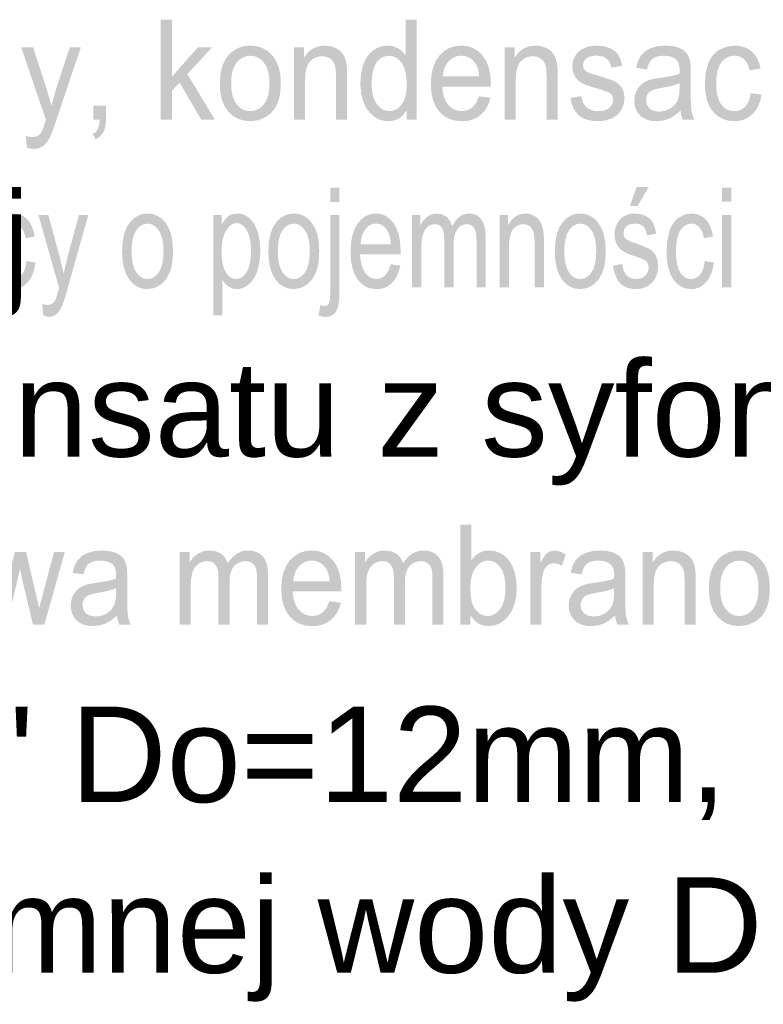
# Model space of a CAD drawing. Header units: millimetres. Extents: x -2603 to 1446, y -6775 to 6616.
# Tile 50 of 75: x -314 to -125, y -5914 to -5663. Entities that reach past the tile are written whole.
import ezdxf

# ---------------------------------------------------------------- set-up
doc = ezdxf.new("R2010")
doc.units = ezdxf.units.MM
doc.layers.get('0').update_dxf_attribs({"color": 252})

msp = doc.modelspace()

# ---------------------------------------------------------------- hatches: boundary and pattern name
h = msp.add_hatch(color=7)
h.dxf.hatch_style = 2
h.paths.add_polyline_path([(-278.41, -5688.47), (-278.41, -5662.94), (-275.59, -5662.94), (-275.59, -5677.5), (-268.91, -5669.97), (-265.27, -5669.97), (-271.63, -5676.84), (-264.62, -5688.47), (-268.1, -5688.47), (-273.6, -5679.01), (-275.59, -5681.13), (-275.59, -5688.47)])
h = msp.add_hatch(color=7)
h.paths.add_polyline_path([(-215.66, -5688.47), (-215.66, -5686.13), (-216.54, -5687.34), (-217.61, -5688.2), (-218.87, -5688.71), (-220.31, -5688.88), (-221.29, -5688.81), (-222.22, -5688.58), (-223.11, -5688.2), (-223.97, -5687.67), (-224.76, -5687), (-225.45, -5686.21), (-226.05, -5685.3), (-226.56, -5684.26), (-227.24, -5681.91), (-227.47, -5679.24), (-227.26, -5676.6), (-226.64, -5674.21), (-226.17, -5673.15), (-225.6, -5672.23), (-224.93, -5671.43), (-224.15, -5670.76), (-223.3, -5670.23), (-222.39, -5669.86), (-221.44, -5669.63), (-220.44, -5669.56), (-219.02, -5669.73), (-217.76, -5670.26), (-216.69, -5671.07), (-215.85, -5672.1), (-215.85, -5662.94), (-213.04, -5662.94), (-213.04, -5688.47)])
h.paths.add_polyline_path([(-224.57, -5679.24), (-224.49, -5680.9), (-224.24, -5682.34), (-223.82, -5683.56), (-223.23, -5684.55), (-222.52, -5685.32), (-221.76, -5685.87), (-220.93, -5686.2), (-220.04, -5686.31), (-219.16, -5686.2), (-218.34, -5685.89), (-217.59, -5685.36), (-216.91, -5684.63), (-216.34, -5683.68), (-215.94, -5682.5), (-215.69, -5681.11), (-215.61, -5679.5), (-215.69, -5677.73), (-215.94, -5676.21), (-216.35, -5674.94), (-216.93, -5673.93), (-217.63, -5673.15), (-218.4, -5672.6), (-219.25, -5672.26), (-220.17, -5672.15), (-221.07, -5672.26), (-221.9, -5672.58), (-222.64, -5673.11), (-223.31, -5673.86), (-223.86, -5674.84), (-224.26, -5676.06), (-224.49, -5677.52)])
h = msp.add_hatch(color=7)
h.dxf.hatch_style = 2
h.paths.add_polyline_path([(-312.6, -5695.59), (-312.91, -5692.65), (-312.05, -5692.85), (-311.3, -5692.92), (-310.46, -5692.83), (-309.8, -5692.57), (-309.28, -5692.16), (-308.87, -5691.6), (-308.72, -5691.28), (-308.52, -5690.78), (-308.29, -5690.11), (-308.01, -5689.27), (-307.76, -5688.5), (-314.08, -5669.97), (-311.03, -5669.97), (-307.57, -5680.68), (-306.36, -5684.97), (-305.2, -5680.75), (-301.65, -5669.97), (-298.83, -5669.97), (-305.16, -5688.78), (-305.64, -5690.18), (-306.06, -5691.35), (-306.43, -5692.28), (-306.74, -5692.97), (-307.55, -5694.31), (-308.47, -5695.24), (-309.53, -5695.79), (-310.78, -5695.97), (-311.64, -5695.87)])
h = msp.add_hatch(color=7)
h.paths.add_polyline_path([(-263.35, -5679.22), (-263.19, -5676.82), (-262.71, -5674.75), (-261.91, -5673.02), (-260.79, -5671.61), (-259.65, -5670.71), (-258.4, -5670.07), (-257.04, -5669.68), (-255.55, -5669.56), (-253.92, -5669.71), (-252.44, -5670.18), (-251.11, -5670.96), (-249.94, -5672.06), (-248.99, -5673.43), (-248.31, -5675.03), (-247.9, -5676.88), (-247.77, -5678.96), (-247.83, -5680.65), (-248.01, -5682.15), (-248.31, -5683.46), (-248.73, -5684.57), (-249.27, -5685.54), (-249.91, -5686.39), (-250.67, -5687.13), (-251.54, -5687.75), (-253.46, -5688.6), (-255.55, -5688.88), (-257.22, -5688.73), (-258.71, -5688.26), (-260.04, -5687.48), (-261.2, -5686.4), (-262.14, -5685.01), (-262.82, -5683.36), (-263.22, -5681.43)])
h.paths.add_polyline_path([(-260.45, -5679.22), (-260.37, -5680.89), (-260.11, -5682.33), (-259.67, -5683.55), (-259.06, -5684.54), (-258.32, -5685.31), (-257.49, -5685.87), (-256.57, -5686.2), (-255.55, -5686.31), (-254.55, -5686.2), (-253.63, -5685.86), (-252.8, -5685.31), (-252.06, -5684.53), (-251.45, -5683.53), (-251.01, -5682.29), (-250.75, -5680.82), (-250.67, -5679.12), (-250.75, -5677.5), (-251.02, -5676.1), (-251.46, -5674.91), (-252.07, -5673.92), (-252.81, -5673.15), (-253.64, -5672.6), (-254.56, -5672.26), (-255.55, -5672.15), (-256.57, -5672.26), (-257.49, -5672.59), (-258.32, -5673.14), (-259.06, -5673.91), (-259.67, -5674.9), (-260.11, -5676.12), (-260.37, -5677.56)])
h = msp.add_hatch(color=7)
h.dxf.hatch_style = 2
h.paths.add_polyline_path([(-244.38, -5688.47), (-244.38, -5669.97), (-241.84, -5669.97), (-241.84, -5672.61), (-240.82, -5671.27), (-239.6, -5670.32), (-238.18, -5669.75), (-236.55, -5669.56), (-235.1, -5669.71), (-233.78, -5670.16), (-232.68, -5670.85), (-231.89, -5671.73), (-231.36, -5672.8), (-231.02, -5674.05), (-230.95, -5674.57), (-230.9, -5675.25), (-230.87, -5676.09), (-230.86, -5677.1), (-230.86, -5688.47), (-233.68, -5688.47), (-233.68, -5677.22), (-233.76, -5675.55), (-234.01, -5674.36), (-234.47, -5673.5), (-235.18, -5672.84), (-236.09, -5672.42), (-237.14, -5672.27), (-238.01, -5672.35), (-238.82, -5672.59), (-239.57, -5672.99), (-240.25, -5673.54), (-240.83, -5674.32), (-241.23, -5675.38), (-241.48, -5676.73), (-241.56, -5678.37), (-241.56, -5688.47)])
h = msp.add_hatch(color=7)
h.paths.add_polyline_path([(-197.13, -5682.51), (-194.22, -5682.91), (-194.64, -5684.25), (-195.2, -5685.43), (-195.92, -5686.46), (-196.77, -5687.32), (-197.77, -5688), (-198.9, -5688.49), (-200.15, -5688.79), (-201.54, -5688.88), (-203.27, -5688.73), (-204.81, -5688.26), (-206.17, -5687.48), (-207.33, -5686.39), (-208.26, -5685.01), (-208.93, -5683.38), (-209.33, -5681.51), (-209.47, -5679.38), (-209.33, -5677.17), (-208.92, -5675.23), (-208.25, -5673.55), (-207.3, -5672.14), (-206.14, -5671.01), (-204.82, -5670.2), (-203.34, -5669.72), (-201.69, -5669.56), (-200.1, -5669.71), (-198.66, -5670.19), (-197.38, -5670.98), (-196.24, -5672.08), (-195.32, -5673.47), (-194.66, -5675.12), (-194.26, -5677.03), (-194.13, -5679.19), (-194.14, -5680.02), (-206.55, -5680.02), (-206.4, -5681.46), (-206.09, -5682.71), (-205.62, -5683.79), (-205, -5684.69), (-204.26, -5685.4), (-203.44, -5685.9), (-202.52, -5686.21), (-201.52, -5686.31), (-200.09, -5686.08), (-198.88, -5685.4), (-197.89, -5684.23)])
h.paths.add_polyline_path([(-206.4, -5677.44), (-197.1, -5677.44), (-197.24, -5676.35), (-197.46, -5675.4), (-197.78, -5674.6), (-198.17, -5673.95), (-198.89, -5673.15), (-199.72, -5672.59), (-200.64, -5672.25), (-201.66, -5672.13), (-202.6, -5672.22), (-203.45, -5672.49), (-204.23, -5672.95), (-204.93, -5673.58), (-205.52, -5674.36), (-205.96, -5675.27), (-206.25, -5676.29)])
h = msp.add_hatch(color=7)
h.dxf.hatch_style = 2
h.paths.add_polyline_path([(-190.6, -5688.47), (-190.6, -5669.97), (-188.06, -5669.97), (-188.06, -5672.61), (-187.04, -5671.27), (-185.82, -5670.32), (-184.4, -5669.75), (-182.77, -5669.56), (-181.32, -5669.71), (-180, -5670.16), (-178.9, -5670.85), (-178.11, -5671.73), (-177.58, -5672.8), (-177.24, -5674.05), (-177.17, -5674.57), (-177.12, -5675.25), (-177.09, -5676.09), (-177.08, -5677.1), (-177.08, -5688.47), (-179.9, -5688.47), (-179.9, -5677.22), (-179.98, -5675.55), (-180.23, -5674.36), (-180.69, -5673.5), (-181.4, -5672.84), (-182.31, -5672.42), (-183.36, -5672.27), (-184.23, -5672.35), (-185.04, -5672.59), (-185.79, -5672.99), (-186.47, -5673.54), (-187.05, -5674.32), (-187.45, -5675.38), (-187.7, -5676.73), (-187.78, -5678.37), (-187.78, -5688.47)])
h = msp.add_hatch(color=7)
h.dxf.hatch_style = 2
h.paths.add_polyline_path([(-173.8, -5682.94), (-171.01, -5682.46), (-170.84, -5683.34), (-170.57, -5684.11), (-170.19, -5684.76), (-169.7, -5685.32), (-169.12, -5685.75), (-168.42, -5686.06), (-167.62, -5686.25), (-166.7, -5686.31), (-165.8, -5686.25), (-165.01, -5686.09), (-164.36, -5685.81), (-163.82, -5685.43), (-163.12, -5684.47), (-162.88, -5683.36), (-163.09, -5682.42), (-163.71, -5681.69), (-164.11, -5681.47), (-164.72, -5681.22), (-165.55, -5680.94), (-166.59, -5680.63), (-168.02, -5680.21), (-169.22, -5679.82), (-170.18, -5679.46), (-170.9, -5679.12), (-171.95, -5678.37), (-172.72, -5677.36), (-173.18, -5676.18), (-173.33, -5674.88), (-173.21, -5673.7), (-172.82, -5672.6), (-172.22, -5671.63), (-171.44, -5670.85), (-170.66, -5670.35), (-169.64, -5669.93), (-168.47, -5669.65), (-167.2, -5669.56), (-165.37, -5669.71), (-163.77, -5670.18), (-162.48, -5670.92), (-161.58, -5671.89), (-160.99, -5673.14), (-160.61, -5674.75), (-163.37, -5675.17), (-163.73, -5673.9), (-164.46, -5672.94), (-165.54, -5672.33), (-167, -5672.13), (-167.91, -5672.18), (-168.67, -5672.31), (-169.29, -5672.54), (-169.78, -5672.85), (-170.4, -5673.62), (-170.6, -5674.52), (-170.52, -5675.1), (-170.26, -5675.62), (-169.82, -5676.08), (-169.18, -5676.45), (-168.87, -5676.57), (-168.35, -5676.74), (-167.62, -5676.97), (-166.69, -5677.25), (-165.3, -5677.68), (-164.15, -5678.06), (-163.22, -5678.4), (-162.51, -5678.7), (-161.46, -5679.4), (-160.66, -5680.35), (-160.15, -5681.56), (-159.98, -5683.03), (-160.19, -5684.56), (-160.81, -5685.99), (-161.81, -5687.21), (-163.18, -5688.13), (-164.83, -5688.69), (-166.69, -5688.88), (-168.22, -5688.79), (-169.55, -5688.51), (-170.69, -5688.04), (-171.64, -5687.39), (-172.41, -5686.55), (-173.03, -5685.53), (-173.49, -5684.33)])
h = msp.add_hatch(color=7)
h.paths.add_polyline_path([(-145.7, -5686.19), (-147.23, -5687.45), (-148.71, -5688.28), (-150.22, -5688.73), (-151.82, -5688.88), (-153.11, -5688.79), (-154.25, -5688.51), (-155.22, -5688.05), (-156.04, -5687.4), (-156.68, -5686.6), (-157.14, -5685.7), (-157.42, -5684.7), (-157.51, -5683.59), (-157.37, -5682.29), (-156.95, -5681.11), (-156.31, -5680.1), (-155.49, -5679.31), (-154.54, -5678.71), (-153.47, -5678.28), (-152.43, -5678.04), (-150.96, -5677.81), (-149.36, -5677.57), (-147.99, -5677.31), (-146.85, -5677.03), (-145.93, -5676.73), (-145.92, -5676.21), (-145.91, -5675.91), (-145.96, -5675.03), (-146.11, -5674.28), (-146.36, -5673.68), (-146.71, -5673.21), (-147.32, -5672.75), (-148.06, -5672.42), (-148.93, -5672.22), (-149.93, -5672.15), (-150.86, -5672.2), (-151.66, -5672.35), (-152.33, -5672.59), (-152.87, -5672.93), (-153.31, -5673.39), (-153.69, -5674), (-154.01, -5674.76), (-154.27, -5675.67), (-157.03, -5675.25), (-156.53, -5673.47), (-155.79, -5672.07), (-154.73, -5671), (-153.29, -5670.21), (-151.54, -5669.72), (-149.52, -5669.56), (-147.59, -5669.7), (-146.06, -5670.11), (-144.9, -5670.74), (-144.09, -5671.52), (-143.56, -5672.47), (-143.22, -5673.65), (-143.16, -5674.13), (-143.12, -5674.77), (-143.09, -5675.58), (-143.08, -5676.54), (-143.08, -5680.72), (-143.07, -5682.7), (-143.04, -5684.28), (-142.98, -5685.47), (-142.9, -5686.25), (-142.63, -5687.38), (-142.18, -5688.47), (-145.13, -5688.47), (-145.49, -5687.41)])
h.paths.add_polyline_path([(-145.93, -5679.19), (-146.79, -5679.52), (-147.85, -5679.83), (-149.1, -5680.11), (-150.54, -5680.37), (-152.02, -5680.67), (-153, -5681), (-153.64, -5681.43), (-154.11, -5682.01), (-154.4, -5682.72), (-154.5, -5683.5), (-154.29, -5684.65), (-153.65, -5685.6), (-152.6, -5686.22), (-151.15, -5686.43), (-149.61, -5686.23), (-148.25, -5685.64), (-147.15, -5684.7), (-146.38, -5683.47), (-146.04, -5682.16), (-145.93, -5680.33)])
h = msp.add_hatch(color=7)
h.dxf.hatch_style = 2
h.paths.add_polyline_path([(-127.77, -5681.69), (-125, -5682.09), (-125.31, -5683.6), (-125.8, -5684.93), (-126.47, -5686.09), (-127.32, -5687.08), (-128.31, -5687.87), (-129.41, -5688.43), (-130.61, -5688.77), (-131.92, -5688.88), (-133.54, -5688.73), (-135, -5688.26), (-136.29, -5687.49), (-137.41, -5686.4), (-138.32, -5685.03), (-138.97, -5683.39), (-139.36, -5681.47), (-139.49, -5679.29), (-139.26, -5676.49), (-138.6, -5674.05), (-138.09, -5673), (-137.47, -5672.08), (-136.73, -5671.31), (-135.88, -5670.68), (-133.97, -5669.84), (-131.9, -5669.56), (-130.61, -5669.65), (-129.44, -5669.94), (-128.39, -5670.41), (-127.47, -5671.08), (-126.69, -5671.92), (-126.06, -5672.93), (-125.58, -5674.09), (-125.26, -5675.41), (-128, -5675.88), (-128.55, -5674.25), (-129.39, -5673.07), (-130.49, -5672.37), (-131.79, -5672.13), (-132.81, -5672.24), (-133.73, -5672.56), (-134.54, -5673.09), (-135.26, -5673.83), (-135.84, -5674.81), (-136.26, -5676.02), (-136.51, -5677.49), (-136.59, -5679.2), (-136.51, -5680.94), (-136.27, -5682.42), (-135.87, -5683.65), (-135.3, -5684.62), (-134.61, -5685.36), (-133.82, -5685.89), (-132.94, -5686.2), (-131.95, -5686.31), (-131.15, -5686.24), (-130.43, -5686.03), (-129.77, -5685.67), (-129.18, -5685.18), (-128.68, -5684.53), (-128.27, -5683.74), (-127.97, -5682.79)])
h = msp.add_hatch(color=7)
h.dxf.hatch_style = 2
h.paths.add_polyline_path([(-295.62, -5688.47), (-295.62, -5684.9), (-292.41, -5684.9), (-292.41, -5688.47), (-292.56, -5690.24), (-293.04, -5691.64), (-293.85, -5692.71), (-295.02, -5693.51), (-295.81, -5692.17), (-295.03, -5691.63), (-294.49, -5690.89), (-294.16, -5689.86), (-294.02, -5688.47)])
h = msp.add_hatch(color=7)
h.paths.add_polyline_path([(-235.15, -5709.47), (-235.15, -5705.83), (-232.8, -5705.83), (-232.8, -5709.47)])
h.paths.add_polyline_path([(-238.13, -5738.52), (-237.69, -5735.86), (-237.06, -5736.04), (-236.58, -5736.11), (-235.95, -5735.95), (-235.5, -5735.47), (-235.35, -5735.03), (-235.24, -5734.36), (-235.17, -5733.44), (-235.15, -5732.29), (-235.15, -5712.86), (-232.8, -5712.86), (-232.8, -5732.36), (-232.84, -5733.94), (-232.97, -5735.26), (-233.18, -5736.32), (-233.47, -5737.12), (-233.96, -5737.88), (-234.6, -5738.42), (-235.38, -5738.75), (-236.29, -5738.86), (-237.23, -5738.77)])
h = msp.add_hatch(color=7)
h.paths.add_polyline_path([(-162.92, -5725.83), (-160.59, -5725.35), (-160.22, -5726.99), (-159.51, -5728.2), (-159.01, -5728.64), (-158.43, -5728.95), (-157.76, -5729.13), (-157, -5729.2), (-155.59, -5728.98), (-154.6, -5728.32), (-154.01, -5727.36), (-153.82, -5726.25), (-153.99, -5725.3), (-154.51, -5724.58), (-154.84, -5724.36), (-155.35, -5724.11), (-156.04, -5723.83), (-156.91, -5723.52), (-158.1, -5723.1), (-159.1, -5722.71), (-159.9, -5722.35), (-160.5, -5722.01), (-161.38, -5721.25), (-162.01, -5720.25), (-162.4, -5719.07), (-162.53, -5717.77), (-162.42, -5716.58), (-162.1, -5715.48), (-161.6, -5714.52), (-160.95, -5713.73), (-160.3, -5713.24), (-159.45, -5712.82), (-158.47, -5712.54), (-157.42, -5712.44), (-155.89, -5712.6), (-154.55, -5713.07), (-153.48, -5713.81), (-152.73, -5714.77), (-152.24, -5716.02), (-151.92, -5717.63), (-154.22, -5718.05), (-154.53, -5716.78), (-155.13, -5715.82), (-156.03, -5715.22), (-157.25, -5715.02), (-158.64, -5715.2), (-159.56, -5715.74), (-160.08, -5716.51), (-160.25, -5717.41), (-160.18, -5717.99), (-159.97, -5718.5), (-159.6, -5718.97), (-159.07, -5719.34), (-158.8, -5719.45), (-158.37, -5719.63), (-157.77, -5719.86), (-156.99, -5720.14), (-155.84, -5720.56), (-154.87, -5720.95), (-154.1, -5721.29), (-153.51, -5721.59), (-152.63, -5722.29), (-151.96, -5723.24), (-151.54, -5724.45), (-151.4, -5725.92), (-151.57, -5727.44), (-152.09, -5728.87), (-152.93, -5730.1), (-154.07, -5731.01), (-155.44, -5731.58), (-156.99, -5731.77), (-158.26, -5731.68), (-159.37, -5731.4), (-160.32, -5730.93), (-161.11, -5730.28), (-161.75, -5729.44), (-162.27, -5728.42), (-162.66, -5727.21)])
h.paths.add_polyline_path([(-158.63, -5710.56), (-156.9, -5705.69), (-153.81, -5705.69), (-156.68, -5710.56)])
h = msp.add_hatch(color=7)
h.paths.add_polyline_path([(-135.1, -5709.43), (-135.1, -5705.83), (-132.75, -5705.83), (-132.75, -5709.43)])
h.paths.add_polyline_path([(-135.1, -5731.35), (-135.1, -5712.86), (-132.75, -5712.86), (-132.75, -5731.35)])
h = msp.add_hatch(color=7)
h.dxf.hatch_style = 2
h.paths.add_polyline_path([(-312.71, -5724.58), (-310.4, -5724.98), (-310.67, -5726.49), (-311.08, -5727.82), (-311.64, -5728.98), (-312.34, -5729.97), (-313.17, -5730.76), (-314.08, -5731.32), (-315.08, -5731.66), (-316.17, -5731.77), (-317.53, -5731.62), (-318.74, -5731.15), (-319.82, -5730.38), (-320.75, -5729.29), (-321.51, -5727.92), (-322.05, -5726.27), (-322.37, -5724.36), (-322.48, -5722.18), (-322.29, -5719.37), (-321.74, -5716.94), (-321.32, -5715.88), (-320.8, -5714.97), (-320.18, -5714.2), (-319.47, -5713.57), (-317.88, -5712.73), (-316.16, -5712.44), (-315.09, -5712.54), (-314.11, -5712.83), (-313.24, -5713.3), (-312.47, -5713.97), (-311.81, -5714.81), (-311.29, -5715.81), (-310.89, -5716.97), (-310.62, -5718.3), (-312.91, -5718.76), (-313.36, -5717.13), (-314.07, -5715.96), (-314.98, -5715.26), (-316.07, -5715.02), (-316.92, -5715.13), (-317.68, -5715.45), (-318.36, -5715.98), (-318.96, -5716.72), (-319.44, -5717.69), (-319.79, -5718.91), (-320, -5720.38), (-320.07, -5722.09), (-320, -5723.83), (-319.8, -5725.31), (-319.47, -5726.53), (-319, -5727.51), (-318.42, -5728.25), (-317.76, -5728.77), (-317.02, -5729.09), (-316.2, -5729.2), (-315.54, -5729.12), (-314.93, -5728.91), (-314.38, -5728.56), (-313.89, -5728.06), (-313.47, -5727.42), (-313.13, -5726.63), (-312.88, -5725.68)])
h = msp.add_hatch(color=7)
h.dxf.hatch_style = 2
h.paths.add_polyline_path([(-308.43, -5738.47), (-308.69, -5735.53), (-307.97, -5735.74), (-307.35, -5735.81), (-306.65, -5735.72), (-306.1, -5735.46), (-305.67, -5735.04), (-305.33, -5734.49), (-305.2, -5734.16), (-305.04, -5733.67), (-304.84, -5733), (-304.6, -5732.15), (-304.4, -5731.39), (-309.66, -5712.86), (-307.13, -5712.86), (-304.24, -5723.57), (-303.23, -5727.85), (-302.27, -5723.64), (-299.31, -5712.86), (-296.96, -5712.86), (-302.23, -5731.67), (-302.63, -5733.07), (-302.99, -5734.24), (-303.29, -5735.17), (-303.55, -5735.86), (-304.22, -5737.2), (-304.99, -5738.13), (-305.88, -5738.67), (-306.92, -5738.86), (-307.64, -5738.76)])
h = msp.add_hatch(color=7)
h.paths.add_polyline_path([(-288.3, -5722.11), (-288.17, -5719.71), (-287.77, -5717.64), (-287.1, -5715.9), (-286.16, -5714.5), (-285.22, -5713.6), (-284.17, -5712.96), (-283.04, -5712.57), (-281.8, -5712.44), (-280.43, -5712.6), (-279.2, -5713.07), (-278.1, -5713.85), (-277.12, -5714.94), (-276.33, -5716.31), (-275.76, -5717.92), (-275.42, -5719.76), (-275.31, -5721.85), (-275.36, -5723.54), (-275.51, -5725.04), (-275.76, -5726.34), (-276.11, -5727.46), (-277.1, -5729.28), (-278.45, -5730.64), (-280.05, -5731.49), (-281.8, -5731.77), (-283.18, -5731.62), (-284.43, -5731.15), (-285.54, -5730.37), (-286.5, -5729.28), (-287.29, -5727.9), (-287.85, -5726.25), (-288.19, -5724.31)])
h.paths.add_polyline_path([(-285.88, -5722.11), (-285.81, -5723.77), (-285.59, -5725.22), (-285.23, -5726.43), (-284.72, -5727.43), (-284.11, -5728.2), (-283.41, -5728.75), (-282.64, -5729.09), (-281.8, -5729.2), (-280.96, -5729.08), (-280.2, -5728.75), (-279.51, -5728.2), (-278.89, -5727.42), (-278.38, -5726.42), (-278.01, -5725.18), (-277.8, -5723.71), (-277.72, -5722), (-277.8, -5720.39), (-278.02, -5718.99), (-278.38, -5717.79), (-278.89, -5716.81), (-279.51, -5716.04), (-280.2, -5715.48), (-280.97, -5715.15), (-281.8, -5715.04), (-282.64, -5715.15), (-283.41, -5715.48), (-284.11, -5716.03), (-284.72, -5716.8), (-285.23, -5717.79), (-285.59, -5719.01), (-285.81, -5720.44)])
h = msp.add_hatch(color=7)
h.paths.add_polyline_path([(-265.02, -5738.44), (-265.02, -5712.86), (-262.88, -5712.86), (-262.88, -5715.27), (-262.07, -5714.03), (-261.17, -5713.15), (-260.11, -5712.62), (-258.85, -5712.44), (-257.99, -5712.52), (-257.18, -5712.75), (-256.43, -5713.13), (-255.72, -5713.66), (-254.53, -5715.13), (-253.67, -5717.1), (-253.15, -5719.43), (-252.98, -5721.97), (-253.17, -5724.67), (-253.74, -5727.08), (-254.17, -5728.15), (-254.68, -5729.09), (-255.28, -5729.89), (-255.96, -5730.56), (-256.7, -5731.09), (-257.46, -5731.47), (-258.23, -5731.7), (-259.02, -5731.77), (-260.14, -5731.61), (-261.13, -5731.11), (-261.99, -5730.36), (-262.67, -5729.44), (-262.67, -5738.44)])
h.paths.add_polyline_path([(-262.89, -5722.21), (-262.82, -5723.88), (-262.62, -5725.32), (-262.28, -5726.52), (-261.8, -5727.49), (-261.23, -5728.24), (-260.61, -5728.77), (-259.92, -5729.09), (-259.18, -5729.2), (-258.43, -5729.09), (-257.73, -5728.75), (-257.08, -5728.2), (-256.5, -5727.43), (-256.01, -5726.42), (-255.66, -5725.18), (-255.45, -5723.69), (-255.38, -5721.95), (-255.45, -5720.3), (-255.66, -5718.86), (-256, -5717.65), (-256.47, -5716.66), (-257.04, -5715.89), (-257.67, -5715.34), (-258.35, -5715.01), (-259.08, -5714.9), (-259.81, -5715.02), (-260.49, -5715.37), (-261.13, -5715.95), (-261.73, -5716.77), (-262.24, -5717.81), (-262.6, -5719.07), (-262.82, -5720.53)])
h = msp.add_hatch(color=7)
h.paths.add_polyline_path([(-250.95, -5722.11), (-250.82, -5719.71), (-250.42, -5717.64), (-249.75, -5715.9), (-248.81, -5714.5), (-247.87, -5713.6), (-246.83, -5712.96), (-245.69, -5712.57), (-244.45, -5712.44), (-243.09, -5712.6), (-241.85, -5713.07), (-240.75, -5713.85), (-239.78, -5714.94), (-238.98, -5716.31), (-238.41, -5717.92), (-238.07, -5719.76), (-237.96, -5721.85), (-238.01, -5723.54), (-238.16, -5725.04), (-238.41, -5726.34), (-238.76, -5727.46), (-239.75, -5729.28), (-241.1, -5730.64), (-242.71, -5731.49), (-244.45, -5731.77), (-245.84, -5731.62), (-247.08, -5731.15), (-248.19, -5730.37), (-249.16, -5729.28), (-249.94, -5727.9), (-250.5, -5726.25), (-250.84, -5724.31)])
h.paths.add_polyline_path([(-248.54, -5722.11), (-248.46, -5723.77), (-248.25, -5725.22), (-247.88, -5726.43), (-247.38, -5727.43), (-246.76, -5728.2), (-246.07, -5728.75), (-245.3, -5729.09), (-244.45, -5729.2), (-243.62, -5729.08), (-242.85, -5728.75), (-242.16, -5728.2), (-241.54, -5727.42), (-241.03, -5726.42), (-240.67, -5725.18), (-240.45, -5723.71), (-240.38, -5722), (-240.45, -5720.39), (-240.67, -5718.99), (-241.03, -5717.79), (-241.55, -5716.81), (-242.17, -5716.04), (-242.86, -5715.48), (-243.62, -5715.15), (-244.45, -5715.04), (-245.3, -5715.15), (-246.07, -5715.48), (-246.76, -5716.03), (-247.38, -5716.8), (-247.88, -5717.79), (-248.25, -5719.01), (-248.46, -5720.44)])
h = msp.add_hatch(color=7)
h.paths.add_polyline_path([(-219.68, -5725.4), (-217.25, -5725.8), (-217.6, -5727.14), (-218.07, -5728.32), (-218.67, -5729.34), (-219.38, -5730.2), (-220.21, -5730.89), (-221.15, -5731.38), (-222.2, -5731.67), (-223.35, -5731.77), (-224.79, -5731.62), (-226.08, -5731.15), (-227.21, -5730.37), (-228.18, -5729.27), (-228.96, -5727.9), (-229.51, -5726.27), (-229.85, -5724.39), (-229.96, -5722.26), (-229.85, -5720.06), (-229.51, -5718.12), (-228.95, -5716.44), (-228.16, -5715.02), (-227.19, -5713.9), (-226.09, -5713.09), (-224.85, -5712.61), (-223.48, -5712.44), (-222.16, -5712.6), (-220.96, -5713.07), (-219.88, -5713.86), (-218.94, -5714.97), (-218.17, -5716.36), (-217.62, -5718.01), (-217.28, -5719.91), (-217.17, -5722.07), (-217.19, -5722.91), (-227.53, -5722.91), (-227.4, -5724.34), (-227.14, -5725.6), (-226.75, -5726.68), (-226.24, -5727.58), (-225.62, -5728.29), (-224.93, -5728.79), (-224.17, -5729.09), (-223.34, -5729.2), (-222.14, -5728.97), (-221.13, -5728.29), (-220.31, -5727.12)])
h.paths.add_polyline_path([(-227.4, -5720.33), (-219.66, -5720.33), (-219.77, -5719.24), (-219.96, -5718.29), (-220.22, -5717.49), (-220.55, -5716.83), (-221.15, -5716.04), (-221.83, -5715.47), (-222.6, -5715.13), (-223.45, -5715.02), (-224.23, -5715.11), (-224.94, -5715.38), (-225.59, -5715.83), (-226.18, -5716.46), (-226.67, -5717.25), (-227.04, -5718.15), (-227.28, -5719.18)])
h = msp.add_hatch(color=7)
h.dxf.hatch_style = 2
h.paths.add_polyline_path([(-214.24, -5731.35), (-214.24, -5712.86), (-212.13, -5712.86), (-212.13, -5715.46), (-211.37, -5714.23), (-210.4, -5713.27), (-209.24, -5712.65), (-207.93, -5712.44), (-206.53, -5712.66), (-205.41, -5713.3), (-204.56, -5714.32), (-204.01, -5715.68), (-203.13, -5714.27), (-202.12, -5713.25), (-200.99, -5712.65), (-199.73, -5712.44), (-198.76, -5712.54), (-197.91, -5712.83), (-197.17, -5713.3), (-196.56, -5713.97), (-196.07, -5714.83), (-195.72, -5715.9), (-195.51, -5717.18), (-195.44, -5718.66), (-195.44, -5731.35), (-197.78, -5731.35), (-197.78, -5719.7), (-197.84, -5718.09), (-198.01, -5717), (-198.33, -5716.25), (-198.84, -5715.67), (-199.5, -5715.29), (-200.25, -5715.16), (-200.95, -5715.24), (-201.59, -5715.49), (-202.17, -5715.89), (-202.68, -5716.46), (-203.11, -5717.21), (-203.41, -5718.15), (-203.59, -5719.28), (-203.65, -5720.61), (-203.65, -5731.35), (-206, -5731.35), (-206, -5719.34), (-206.14, -5717.51), (-206.57, -5716.21), (-206.9, -5715.75), (-207.33, -5715.42), (-207.84, -5715.23), (-208.45, -5715.16), (-209.41, -5715.34), (-210.29, -5715.86), (-211.01, -5716.72), (-211.51, -5717.89), (-211.67, -5718.64), (-211.79, -5719.53), (-211.86, -5720.57), (-211.89, -5721.76), (-211.89, -5731.35)])
h = msp.add_hatch(color=7)
h.dxf.hatch_style = 2
h.paths.add_polyline_path([(-191.85, -5731.35), (-191.85, -5712.86), (-189.74, -5712.86), (-189.74, -5715.49), (-188.89, -5714.16), (-187.87, -5713.21), (-186.69, -5712.63), (-185.33, -5712.44), (-184.12, -5712.59), (-183.02, -5713.05), (-182.11, -5713.74), (-181.45, -5714.62), (-181.01, -5715.69), (-180.72, -5716.94), (-180.66, -5717.45), (-180.62, -5718.13), (-180.59, -5718.98), (-180.59, -5719.98), (-180.59, -5731.35), (-182.94, -5731.35), (-182.94, -5720.11), (-183.01, -5718.43), (-183.21, -5717.24), (-183.59, -5716.39), (-184.18, -5715.73), (-184.94, -5715.3), (-185.82, -5715.16), (-186.55, -5715.24), (-187.22, -5715.48), (-187.85, -5715.88), (-188.42, -5716.43), (-188.89, -5717.21), (-189.23, -5718.27), (-189.44, -5719.62), (-189.5, -5721.25), (-189.5, -5731.35)])
h = msp.add_hatch(color=7)
h.paths.add_polyline_path([(-177.79, -5722.11), (-177.66, -5719.71), (-177.26, -5717.64), (-176.59, -5715.9), (-175.65, -5714.5), (-174.71, -5713.6), (-173.67, -5712.96), (-172.53, -5712.57), (-171.29, -5712.44), (-169.93, -5712.6), (-168.69, -5713.07), (-167.59, -5713.85), (-166.62, -5714.94), (-165.82, -5716.31), (-165.25, -5717.92), (-164.91, -5719.76), (-164.8, -5721.85), (-164.85, -5723.54), (-165, -5725.04), (-165.25, -5726.34), (-165.6, -5727.46), (-166.59, -5729.28), (-167.94, -5730.64), (-169.54, -5731.49), (-171.29, -5731.77), (-172.67, -5731.62), (-173.92, -5731.15), (-175.03, -5730.37), (-175.99, -5729.28), (-176.78, -5727.9), (-177.34, -5726.25), (-177.68, -5724.31)])
h.paths.add_polyline_path([(-175.37, -5722.11), (-175.3, -5723.77), (-175.08, -5725.22), (-174.72, -5726.43), (-174.21, -5727.43), (-173.6, -5728.2), (-172.9, -5728.75), (-172.14, -5729.09), (-171.29, -5729.2), (-170.45, -5729.08), (-169.69, -5728.75), (-169, -5728.2), (-168.38, -5727.42), (-167.87, -5726.42), (-167.51, -5725.18), (-167.29, -5723.71), (-167.21, -5722), (-167.29, -5720.39), (-167.51, -5718.99), (-167.87, -5717.79), (-168.38, -5716.81), (-169, -5716.04), (-169.7, -5715.48), (-170.46, -5715.15), (-171.29, -5715.04), (-172.14, -5715.15), (-172.9, -5715.48), (-173.6, -5716.03), (-174.21, -5716.8), (-174.72, -5717.79), (-175.08, -5719.01), (-175.3, -5720.44)])
h = msp.add_hatch(color=7)
h.dxf.hatch_style = 2
h.paths.add_polyline_path([(-139.49, -5724.58), (-137.18, -5724.98), (-137.45, -5726.49), (-137.86, -5727.82), (-138.42, -5728.98), (-139.12, -5729.97), (-139.95, -5730.76), (-140.86, -5731.32), (-141.86, -5731.66), (-142.95, -5731.77), (-144.31, -5731.62), (-145.52, -5731.15), (-146.6, -5730.38), (-147.53, -5729.29), (-148.29, -5727.92), (-148.83, -5726.27), (-149.15, -5724.36), (-149.26, -5722.18), (-149.07, -5719.37), (-148.52, -5716.94), (-148.1, -5715.88), (-147.58, -5714.97), (-146.96, -5714.2), (-146.25, -5713.57), (-144.66, -5712.73), (-142.94, -5712.44), (-141.87, -5712.54), (-140.89, -5712.83), (-140.02, -5713.3), (-139.25, -5713.97), (-138.59, -5714.81), (-138.07, -5715.81), (-137.67, -5716.97), (-137.4, -5718.3), (-139.69, -5718.76), (-140.14, -5717.13), (-140.85, -5715.96), (-141.76, -5715.26), (-142.85, -5715.02), (-143.7, -5715.13), (-144.46, -5715.45), (-145.14, -5715.98), (-145.74, -5716.72), (-146.22, -5717.69), (-146.57, -5718.91), (-146.78, -5720.38), (-146.85, -5722.09), (-146.78, -5723.83), (-146.58, -5725.31), (-146.25, -5726.53), (-145.78, -5727.51), (-145.2, -5728.25), (-144.54, -5728.77), (-143.8, -5729.09), (-142.98, -5729.2), (-142.32, -5729.12), (-141.71, -5728.91), (-141.16, -5728.56), (-140.67, -5728.06), (-140.25, -5727.42), (-139.91, -5726.63), (-139.66, -5725.68)])
h = msp.add_hatch(color=7)
h.paths.add_polyline_path([(-199.33, -5817.44), (-201.95, -5817.44), (-201.95, -5791.91), (-199.13, -5791.91), (-199.13, -5801.02), (-198.18, -5799.93), (-197.1, -5799.15), (-195.9, -5798.68), (-194.57, -5798.53), (-193.08, -5798.7), (-191.66, -5799.22), (-190.42, -5800.04), (-189.41, -5801.15), (-188.62, -5802.52), (-188.02, -5804.15), (-187.65, -5805.97), (-187.52, -5807.91), (-187.65, -5810.15), (-188.05, -5812.13), (-188.71, -5813.83), (-189.64, -5815.26), (-190.75, -5816.4), (-191.96, -5817.21), (-193.28, -5817.69), (-194.71, -5817.85), (-196.11, -5817.68), (-197.34, -5817.17), (-198.42, -5816.32), (-199.33, -5815.12)])
h.paths.add_polyline_path([(-199.36, -5808.05), (-199.31, -5809.6), (-199.16, -5810.92), (-198.91, -5812), (-198.55, -5812.86), (-197.83, -5813.92), (-196.99, -5814.67), (-196.03, -5815.13), (-194.95, -5815.28), (-194.06, -5815.17), (-193.23, -5814.83), (-192.46, -5814.27), (-191.75, -5813.49), (-191.16, -5812.49), (-190.74, -5811.27), (-190.49, -5809.83), (-190.4, -5808.17), (-190.48, -5806.48), (-190.73, -5805.03), (-191.13, -5803.81), (-191.7, -5802.83), (-192.38, -5802.07), (-193.13, -5801.53), (-193.94, -5801.21), (-194.82, -5801.1), (-195.72, -5801.21), (-196.55, -5801.55), (-197.31, -5802.11), (-198.02, -5802.89), (-198.61, -5803.88), (-199.03, -5805.07), (-199.28, -5806.46)])
h = msp.add_hatch(color=7)
h.dxf.hatch_style = 2
h.paths.add_polyline_path([(-320.68, -5817.44), (-325.77, -5798.94), (-322.85, -5798.94), (-320.21, -5809.62), (-319.22, -5813.59), (-319.14, -5813.24), (-318.97, -5812.49), (-318.71, -5811.33), (-318.35, -5809.77), (-315.71, -5798.94), (-312.81, -5798.94), (-310.32, -5809.67), (-309.49, -5813.2), (-308.53, -5809.64), (-305.68, -5798.94), (-302.93, -5798.94), (-308.14, -5817.44), (-311.07, -5817.44), (-313.72, -5806.36), (-314.36, -5803.21), (-317.73, -5817.44)])
h = msp.add_hatch(color=7)
h.paths.add_polyline_path([(-289.61, -5815.16), (-291.15, -5816.42), (-292.63, -5817.25), (-294.13, -5817.7), (-295.74, -5817.85), (-297.03, -5817.76), (-298.16, -5817.48), (-299.14, -5817.02), (-299.95, -5816.37), (-300.6, -5815.57), (-301.05, -5814.67), (-301.33, -5813.67), (-301.42, -5812.56), (-301.28, -5811.26), (-300.87, -5810.08), (-300.22, -5809.07), (-299.41, -5808.28), (-298.45, -5807.68), (-297.38, -5807.25), (-296.34, -5807.01), (-294.87, -5806.78), (-293.28, -5806.54), (-291.91, -5806.28), (-290.76, -5806), (-289.84, -5805.7), (-289.83, -5805.18), (-289.83, -5804.88), (-289.88, -5804), (-290.03, -5803.25), (-290.28, -5802.65), (-290.63, -5802.18), (-291.23, -5801.72), (-291.97, -5801.39), (-292.84, -5801.19), (-293.84, -5801.12), (-294.77, -5801.17), (-295.57, -5801.32), (-296.24, -5801.56), (-296.78, -5801.9), (-297.22, -5802.36), (-297.6, -5802.97), (-297.92, -5803.73), (-298.18, -5804.64), (-300.94, -5804.22), (-300.44, -5802.44), (-299.7, -5801.04), (-298.65, -5799.97), (-297.21, -5799.18), (-295.45, -5798.69), (-293.43, -5798.53), (-291.5, -5798.67), (-289.97, -5799.08), (-288.81, -5799.71), (-288.01, -5800.49), (-287.48, -5801.44), (-287.13, -5802.62), (-287.07, -5803.1), (-287.03, -5803.74), (-287, -5804.55), (-287, -5805.51), (-287, -5809.69), (-286.98, -5811.67), (-286.95, -5813.25), (-286.89, -5814.44), (-286.82, -5815.22), (-286.55, -5816.35), (-286.1, -5817.44), (-289.04, -5817.44), (-289.41, -5816.38)])
h.paths.add_polyline_path([(-289.84, -5808.16), (-290.71, -5808.49), (-291.76, -5808.8), (-293.01, -5809.08), (-294.45, -5809.34), (-295.94, -5809.64), (-296.91, -5809.97), (-297.55, -5810.4), (-298.03, -5810.98), (-298.32, -5811.69), (-298.41, -5812.47), (-298.2, -5813.62), (-297.56, -5814.57), (-296.51, -5815.19), (-295.06, -5815.4), (-293.52, -5815.2), (-292.16, -5814.61), (-291.06, -5813.67), (-290.3, -5812.44), (-289.96, -5811.13), (-289.84, -5809.3)])
h = msp.add_hatch(color=7)
h.dxf.hatch_style = 2
h.paths.add_polyline_path([(-273.58, -5817.44), (-273.58, -5798.94), (-271.06, -5798.94), (-271.06, -5801.54), (-270.15, -5800.31), (-268.97, -5799.36), (-267.58, -5798.73), (-266.01, -5798.53), (-264.33, -5798.74), (-262.98, -5799.38), (-261.97, -5800.4), (-261.31, -5801.76), (-260.25, -5800.35), (-259.04, -5799.34), (-257.68, -5798.73), (-256.17, -5798.53), (-255, -5798.62), (-253.98, -5798.91), (-253.1, -5799.38), (-252.36, -5800.05), (-251.78, -5800.92), (-251.36, -5801.99), (-251.11, -5803.26), (-251.03, -5804.74), (-251.03, -5817.44), (-253.83, -5817.44), (-253.83, -5805.79), (-253.9, -5804.17), (-254.11, -5803.08), (-254.49, -5802.34), (-255.1, -5801.75), (-255.89, -5801.37), (-256.8, -5801.24), (-257.64, -5801.33), (-258.4, -5801.57), (-259.1, -5801.98), (-259.71, -5802.54), (-260.22, -5803.29), (-260.58, -5804.23), (-260.8, -5805.36), (-260.87, -5806.69), (-260.87, -5817.44), (-263.69, -5817.44), (-263.69, -5805.42), (-263.73, -5804.44), (-263.86, -5803.59), (-264.08, -5802.88), (-264.38, -5802.29), (-264.78, -5801.83), (-265.29, -5801.51), (-265.91, -5801.31), (-266.64, -5801.24), (-267.79, -5801.42), (-268.84, -5801.94), (-269.71, -5802.8), (-270.31, -5803.98), (-270.5, -5804.72), (-270.65, -5805.61), (-270.73, -5806.65), (-270.76, -5807.84), (-270.76, -5817.44)])
h = msp.add_hatch(color=7)
h.paths.add_polyline_path([(-235.33, -5811.48), (-232.41, -5811.88), (-232.83, -5813.22), (-233.4, -5814.4), (-234.11, -5815.43), (-234.97, -5816.29), (-235.96, -5816.97), (-237.09, -5817.46), (-238.35, -5817.76), (-239.73, -5817.85), (-241.47, -5817.7), (-243.01, -5817.23), (-244.36, -5816.45), (-245.52, -5815.36), (-246.46, -5813.98), (-247.12, -5812.35), (-247.52, -5810.48), (-247.66, -5808.35), (-247.52, -5806.14), (-247.12, -5804.2), (-246.44, -5802.52), (-245.5, -5801.11), (-244.34, -5799.98), (-243.01, -5799.17), (-241.53, -5798.69), (-239.89, -5798.53), (-238.3, -5798.68), (-236.86, -5799.16), (-235.57, -5799.95), (-234.43, -5801.05), (-233.51, -5802.44), (-232.85, -5804.09), (-232.45, -5806), (-232.32, -5808.16), (-232.33, -5808.99), (-244.75, -5808.99), (-244.59, -5810.43), (-244.28, -5811.68), (-243.82, -5812.76), (-243.2, -5813.66), (-242.46, -5814.37), (-241.63, -5814.87), (-240.72, -5815.18), (-239.72, -5815.28), (-238.28, -5815.05), (-237.07, -5814.37), (-236.09, -5813.2)])
h.paths.add_polyline_path([(-244.59, -5806.41), (-235.3, -5806.41), (-235.43, -5805.32), (-235.66, -5804.37), (-235.97, -5803.57), (-236.36, -5802.92), (-237.09, -5802.12), (-237.91, -5801.56), (-238.83, -5801.22), (-239.85, -5801.1), (-240.79, -5801.19), (-241.65, -5801.46), (-242.43, -5801.92), (-243.13, -5802.55), (-243.71, -5803.33), (-244.15, -5804.24), (-244.45, -5805.26)])
h = msp.add_hatch(color=7)
h.dxf.hatch_style = 2
h.paths.add_polyline_path([(-228.79, -5817.44), (-228.79, -5798.94), (-226.27, -5798.94), (-226.27, -5801.54), (-225.36, -5800.31), (-224.19, -5799.36), (-222.8, -5798.73), (-221.22, -5798.53), (-219.54, -5798.74), (-218.2, -5799.38), (-217.19, -5800.4), (-216.53, -5801.76), (-215.47, -5800.35), (-214.25, -5799.34), (-212.89, -5798.73), (-211.38, -5798.53), (-210.22, -5798.62), (-209.2, -5798.91), (-208.32, -5799.38), (-207.58, -5800.05), (-207, -5800.92), (-206.58, -5801.99), (-206.33, -5803.26), (-206.24, -5804.74), (-206.24, -5817.44), (-209.05, -5817.44), (-209.05, -5805.79), (-209.12, -5804.17), (-209.32, -5803.08), (-209.71, -5802.34), (-210.32, -5801.75), (-211.1, -5801.37), (-212.01, -5801.24), (-212.85, -5801.33), (-213.62, -5801.57), (-214.31, -5801.98), (-214.93, -5802.54), (-215.43, -5803.29), (-215.8, -5804.23), (-216.01, -5805.36), (-216.08, -5806.69), (-216.08, -5817.44), (-218.9, -5817.44), (-218.9, -5805.42), (-218.95, -5804.44), (-219.08, -5803.59), (-219.29, -5802.88), (-219.59, -5802.29), (-219.99, -5801.83), (-220.51, -5801.51), (-221.12, -5801.31), (-221.85, -5801.24), (-223, -5801.42), (-224.06, -5801.94), (-224.93, -5802.8), (-225.52, -5803.98), (-225.72, -5804.72), (-225.86, -5805.61), (-225.95, -5806.65), (-225.97, -5807.84), (-225.97, -5817.44)])
h = msp.add_hatch(color=7)
h.dxf.hatch_style = 2
h.paths.add_polyline_path([(-184.04, -5817.44), (-184.04, -5798.94), (-181.5, -5798.94), (-181.5, -5801.75), (-181.03, -5800.85), (-180.57, -5800.12), (-180.13, -5799.55), (-179.71, -5799.15), (-178.85, -5798.68), (-177.9, -5798.53), (-176.46, -5798.78), (-175, -5799.54), (-175.97, -5802.44), (-177.01, -5801.93), (-178.04, -5801.76), (-178.92, -5801.92), (-179.7, -5802.38), (-180.33, -5803.12), (-180.75, -5804.1), (-181.1, -5805.85), (-181.22, -5807.75), (-181.22, -5817.44)])
h = msp.add_hatch(color=7)
h.paths.add_polyline_path([(-162.42, -5815.16), (-163.95, -5816.42), (-165.43, -5817.25), (-166.94, -5817.7), (-168.54, -5817.85), (-169.83, -5817.76), (-170.97, -5817.48), (-171.94, -5817.02), (-172.76, -5816.37), (-173.4, -5815.57), (-173.86, -5814.67), (-174.14, -5813.67), (-174.23, -5812.56), (-174.09, -5811.26), (-173.67, -5810.08), (-173.03, -5809.07), (-172.21, -5808.28), (-171.26, -5807.68), (-170.19, -5807.25), (-169.15, -5807.01), (-167.68, -5806.78), (-166.08, -5806.54), (-164.71, -5806.28), (-163.57, -5806), (-162.65, -5805.7), (-162.64, -5805.18), (-162.63, -5804.88), (-162.68, -5804), (-162.83, -5803.25), (-163.08, -5802.65), (-163.43, -5802.18), (-164.04, -5801.72), (-164.78, -5801.39), (-165.65, -5801.19), (-166.65, -5801.12), (-167.58, -5801.17), (-168.38, -5801.32), (-169.05, -5801.56), (-169.59, -5801.9), (-170.03, -5802.36), (-170.41, -5802.97), (-170.73, -5803.73), (-170.99, -5804.64), (-173.75, -5804.22), (-173.25, -5802.44), (-172.51, -5801.04), (-171.45, -5799.97), (-170.01, -5799.18), (-168.26, -5798.69), (-166.24, -5798.53), (-164.31, -5798.67), (-162.78, -5799.08), (-161.62, -5799.71), (-160.81, -5800.49), (-160.28, -5801.44), (-159.94, -5802.62), (-159.88, -5803.1), (-159.84, -5803.74), (-159.81, -5804.55), (-159.8, -5805.51), (-159.8, -5809.69), (-159.79, -5811.67), (-159.76, -5813.25), (-159.7, -5814.44), (-159.62, -5815.22), (-159.35, -5816.35), (-158.9, -5817.44), (-161.85, -5817.44), (-162.21, -5816.38)])
h.paths.add_polyline_path([(-162.65, -5808.16), (-163.51, -5808.49), (-164.57, -5808.8), (-165.82, -5809.08), (-167.26, -5809.34), (-168.74, -5809.64), (-169.72, -5809.97), (-170.36, -5810.4), (-170.83, -5810.98), (-171.12, -5811.69), (-171.22, -5812.47), (-171.01, -5813.62), (-170.37, -5814.57), (-169.32, -5815.19), (-167.87, -5815.4), (-166.33, -5815.2), (-164.97, -5814.61), (-163.87, -5813.67), (-163.1, -5812.44), (-162.76, -5811.13), (-162.65, -5809.3)])
h = msp.add_hatch(color=7)
h.dxf.hatch_style = 2
h.paths.add_polyline_path([(-155.35, -5817.44), (-155.35, -5798.94), (-152.81, -5798.94), (-152.81, -5801.58), (-151.79, -5800.24), (-150.57, -5799.29), (-149.14, -5798.72), (-147.51, -5798.53), (-146.07, -5798.68), (-144.75, -5799.13), (-143.65, -5799.82), (-142.86, -5800.7), (-142.33, -5801.77), (-141.98, -5803.02), (-141.91, -5803.54), (-141.86, -5804.22), (-141.83, -5805.06), (-141.82, -5806.07), (-141.82, -5817.44), (-144.64, -5817.44), (-144.64, -5806.19), (-144.73, -5804.52), (-144.97, -5803.33), (-145.43, -5802.47), (-146.14, -5801.81), (-147.05, -5801.39), (-148.11, -5801.24), (-148.98, -5801.32), (-149.79, -5801.56), (-150.54, -5801.96), (-151.22, -5802.51), (-151.79, -5803.29), (-152.2, -5804.35), (-152.45, -5805.7), (-152.53, -5807.34), (-152.53, -5817.44)])
h = msp.add_hatch(color=7)
h.paths.add_polyline_path([(-138.47, -5808.19), (-138.31, -5805.79), (-137.83, -5803.72), (-137.02, -5801.99), (-135.9, -5800.58), (-134.77, -5799.68), (-133.52, -5799.04), (-132.15, -5798.65), (-130.67, -5798.53), (-129.03, -5798.68), (-127.55, -5799.15), (-126.22, -5799.93), (-125.06, -5801.03), (-124.11, -5802.4), (-123.43, -5804), (-123.02, -5805.85), (-122.88, -5807.93), (-122.94, -5809.62), (-123.12, -5811.12), (-123.42, -5812.43), (-123.84, -5813.54), (-124.38, -5814.51), (-125.03, -5815.36), (-125.78, -5816.1), (-126.65, -5816.72), (-128.58, -5817.57), (-130.67, -5817.85), (-132.33, -5817.7), (-133.83, -5817.23), (-135.15, -5816.45), (-136.31, -5815.37), (-137.26, -5813.98), (-137.93, -5812.33), (-138.33, -5810.4)])
h.paths.add_polyline_path([(-135.57, -5808.19), (-135.48, -5809.86), (-135.22, -5811.3), (-134.79, -5812.52), (-134.18, -5813.51), (-133.44, -5814.28), (-132.6, -5814.84), (-131.68, -5815.17), (-130.67, -5815.28), (-129.66, -5815.17), (-128.74, -5814.83), (-127.92, -5814.28), (-127.17, -5813.5), (-126.56, -5812.5), (-126.13, -5811.26), (-125.87, -5809.79), (-125.78, -5808.09), (-125.87, -5806.47), (-126.13, -5805.07), (-126.57, -5803.88), (-127.18, -5802.89), (-127.93, -5802.12), (-128.76, -5801.57), (-129.67, -5801.23), (-130.67, -5801.12), (-131.68, -5801.23), (-132.6, -5801.56), (-133.44, -5802.11), (-134.18, -5802.88), (-134.79, -5803.87), (-135.22, -5805.09), (-135.48, -5806.53)])

# ---------------------------------------------------------------- texts
at = {"color": 7, "char_height": 24.3965, "attachment_point": 1}
for s, insert in [('{\\fArial|b0|i0|c0;2. Wymiennik c.w. stoj}', (-648.92, -5706.96)), ('{\\fArial|b0|i0|c0;3. Neutralizator kondensatu z syfonem}', (-649.34, -5750.15)), ('{\\fArial|b0|i0|c0;    SYR typ 2115 d=½" Do=12mm, p=0,6MPa}', (-647.98, -5838.41)), ('{\\fArial|b0|i0|c0;5. Zawór kulowy do zimnej wody Dn20mm }', (-649.32, -5882.01))]:
    msp.add_mtext(s, dxfattribs=dict(at, insert=insert))

doc.saveas('drawing.dxf')
